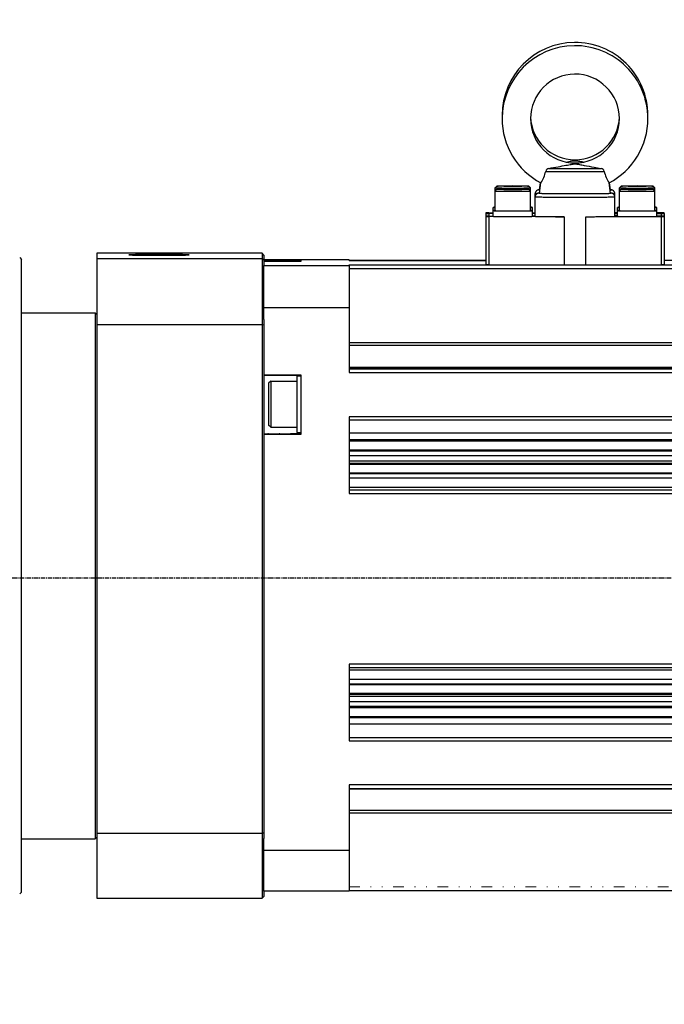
# Model space of a CAD drawing. Header units: inches. Extents: x 0 to 1685, y 0 to 1188.
# Tile 4 of 18: x 328 to 509, y 501 to 778. Entities that reach past the tile are written whole.
import ezdxf

# ---------------------------------------------------------------- set-up
doc = ezdxf.new("R2010")
doc.units = ezdxf.units.IN
doc.linetypes.add('CENTER', pattern=[2, 1.25, -0.25, 0.25, -0.25])
doc.linetypes.add('DASHEDBIDOT', pattern=[12.4, 3, -3, 0.2, -3, 0.2, -3])
doc.layers.add('ATA-CENTER', color=133, linetype='CENTER')
doc.layers.add('Layer0000', color=7, linetype='Continuous', lineweight=25)
doc.styles.get("Standard").update_dxf_attribs({"font": 'simplex.shx'})
doc.dimstyles.new('ata_A0$0', dxfattribs={"dimtxt": 6, "dimasz": 6, "dimexe": 3, "dimexo": 3, "dimgap": 3, "dimtad": 0, "dimtih": 1, "dimtoh": 1, "dimdec": 6, "dimdsep": 46, "dimtxsty": 'Standard', "dimcen": 0, "dimclrd": 252, "dimclre": 252, "dimclrt": 4, "dimadec": 6, "dimazin": 2, "dimtfac": 1, "dimtdec": 6, "dimtofl": 0, "dimtmove": 0, "dimatfit": 3, "dimfxl": 0, "dimtolj": 1, "dimtzin": 0, "dimlwd": 0, "dimlwe": 0, "dimarcsym": 0})
doc.dimstyles.new('ata_A1', dxfattribs={"dimtxt": 4.2, "dimasz": 4.2, "dimexe": 2, "dimexo": 2, "dimgap": 2, "dimtad": 0, "dimtih": 1, "dimtoh": 1, "dimdec": 6, "dimdsep": 46, "dimtxsty": 'Standard', "dimcen": 0, "dimclrd": 252, "dimclre": 252, "dimclrt": 4, "dimadec": 6, "dimazin": 2, "dimtfac": 1, "dimtdec": 6, "dimtofl": 0, "dimtmove": 0, "dimatfit": 3, "dimfxl": 0, "dimtolj": 1, "dimtzin": 0, "dimlwd": 0, "dimlwe": 0, "dimarcsym": 0})

# ---------------------------------------------------------------- blocks, each defined once
blk = doc.blocks.new('*D8677')
at = {"layer": 'Defpoints', "color": 0}
for p in [(815.07, 841.36), (92.07, 715.96), (815.07, 500.96)]:
    blk.add_point(p, dxfattribs=at)
at = {"layer": 'Layer0000', "color": 252, "linetype": 'Continuous', "lineweight": 0}
for p, q in [((92.07, 719.96), (92.07, 845.36)), ((815.07, 504.96), (815.07, 845.36)), ((100.47, 841.36), (462.47, 841.36)), ((806.67, 841.36), (492.06, 841.36))]:
    blk.add_line(p, q, dxfattribs=at)
at = {"layer": 'Layer0000', "color": 252}
for points in [[(100.47, 842.76), (100.47, 839.96), (92.07, 841.36)], [(806.67, 839.96), (806.67, 842.76), (815.07, 841.36)]]:
    blk.add_solid(points, dxfattribs=at)
at = {"layer": 'Layer0000', "color": 4, "lineweight": 25, "insert": (466.47, 845.56), "char_height": 8.4, "attachment_point": 1}
blk.add_mtext('\\A1;723', dxfattribs=at)
blk = doc.blocks.new('*D8679')
at = {"layer": 'Defpoints', "color": 0}
for p in [(659.77, 810.31), (92.07, 715.96), (659.77, 669.96)]:
    blk.add_point(p, dxfattribs=at)
at = {"layer": 'Layer0000', "color": 252, "linetype": 'Continuous', "lineweight": 0}
for p, q in [((92.07, 718.96), (92.07, 813.31)), ((659.77, 672.96), (659.77, 813.31)), ((98.07, 810.31), (360.92, 810.31)), ((653.77, 810.31), (390.92, 810.31))]:
    blk.add_line(p, q, dxfattribs=at)
at = {"layer": 'Layer0000', "color": 252}
for points in [[(98.07, 811.31), (98.07, 809.31), (92.07, 810.31)], [(653.77, 809.31), (653.77, 811.31), (659.77, 810.31)]]:
    blk.add_solid(points, dxfattribs=at)
at = {"layer": 'Layer0000', "color": 4, "lineweight": 25, "insert": (375.92, 810.31), "char_height": 6, "attachment_point": 5}
blk.add_mtext('\\A1;567.7', dxfattribs=at)

msp = doc.modelspace()

# ---------------------------------------------------------------- linework, layer by layer
at = {"layer": 'ATA-CENTER'}
msp.add_line((73.9865691, 620.9585331), (665.0664616, 620.9585331), dxfattribs=at)
at = {"layer": 'Layer0000', "color": 7, "linetype": 'Continuous', "lineweight": 25}
for p, q in [((474.2711489, 730.0513902), (474.551734, 732.0969432)), ((474.2711489, 729.1469033), (474.6673283, 732.035175)), ((494.2711286, 729.1469033), (493.8749017, 732.0355213)), ((494.2711286, 730.0513902), (493.9905437, 732.0969421)), ((461.7711388, 729.747263), (461.7711388, 730.6512095)), ((461.7711388, 724.2470198), (461.7711388, 729.7467226)), ((461.7714163, 730.6517572), (462.2714257, 731.1517126)), ((461.7714163, 729.7472703), (462.2714257, 730.2472257)), ((466.7711388, 731.1811943), (464.2711388, 731.1661884)), ((464.2711388, 731.1661884), (464.2711388, 731.1361766)), ((464.2711388, 731.1361766), (466.7711388, 731.1211707)), ((466.7711388, 730.2767074), (464.2711388, 730.2617015)), ((464.2711388, 730.2617015), (464.2711388, 730.2316896)), ((464.2711388, 730.2316896), (466.7711388, 730.2166837)), ((469.2711388, 731.1661884), (466.7711388, 731.1811943)), ((466.7711388, 731.1211707), (466.7711388, 731.1811943)), ((466.7711388, 731.1211707), (469.2711388, 731.1361766)), ((469.2711388, 730.2617015), (466.7711388, 730.2767074)), ((466.7711388, 730.2166837), (466.7711388, 730.2767074)), ((466.7711388, 730.2166837), (469.2711388, 730.2316896)), ((469.2711388, 731.1361766), (469.2711388, 731.1661884)), ((469.2711388, 730.2316896), (469.2711388, 730.2617015)), ((471.7708613, 730.6517572), (471.2708518, 731.1517126)), ((471.7708613, 729.7472703), (471.2708518, 730.2472257)), ((471.7711388, 729.747263), (471.7711388, 730.6512095)), ((471.7711388, 724.2470198), (471.7711388, 729.7467226)), ((473.0711388, 728.1468091), (473.0711388, 729.051296)), ((495.4711388, 728.1468091), (495.4711388, 729.051296)), ((496.7711388, 729.747263), (496.7711388, 730.6512095)), ((496.7711388, 724.2470198), (496.7711388, 729.7467226)), ((496.7714163, 730.6517572), (497.2714257, 731.1517126)), ((496.7714163, 729.7472703), (497.2714257, 730.2472257)), ((501.7711388, 731.1811943), (499.2711388, 731.1661884)), ((499.2711388, 731.1661884), (499.2711388, 731.1361766)), ((499.2711388, 731.1361766), (501.7711388, 731.1211707)), ((501.7711388, 730.2767074), (499.2711388, 730.2617015)), ((499.2711388, 730.2617015), (499.2711388, 730.2316896)), ((499.2711388, 730.2316896), (501.7711388, 730.2166837)), ((504.2711388, 731.1661884), (501.7711388, 731.1811943)), ((501.7711388, 731.1211707), (501.7711388, 731.1811943)), ((501.7711388, 731.1211707), (504.2711388, 731.1361766)), ((504.2711388, 730.2617015), (501.7711388, 730.2767074)), ((501.7711388, 730.2166837), (501.7711388, 730.2767074)), ((501.7711388, 730.2166837), (504.2711388, 730.2316896)), ((504.2711388, 731.1361766), (504.2711388, 731.1661884)), ((504.2711388, 730.2316896), (504.2711388, 730.2617015)), ((506.7708613, 730.6517572), (506.2708518, 731.1517126)), ((506.7708613, 729.7472703), (506.2708518, 730.2472257)), ((506.7711388, 729.747263), (506.7711388, 730.6512095)), ((506.7711388, 724.2470198), (506.7711388, 729.7467226)), ((473.0711388, 722.6471063), (473.0711388, 728.1468091)), ((495.4711388, 722.6471063), (495.4711388, 728.1468091)), ((459.1491388, 723.6218185), (459.1491388, 723.4813679)), ((459.1491388, 723.4813679), (459.1491388, 722.7173316)), ((460.0076418, 723.6321103), (461.2711388, 723.6339879)), ((460.0076418, 723.4710761), (460.0076418, 722.7276234)), ((461.2711388, 723.4691985), (460.0076418, 723.4710761)), ((461.2711388, 724.2470198), (461.2711388, 725.1515068)), ((461.2711388, 722.6471063), (461.2711388, 724.2470198)), ((472.2711388, 724.2470198), (472.2711388, 725.1515068)), ((472.2711388, 722.6471063), (472.2711388, 724.2470198)), ((472.2711388, 723.650334), (473.0711388, 723.6515228)), ((473.0711388, 723.4516636), (472.2711388, 723.4528524)), ((496.2711388, 723.650334), (495.4711388, 723.6515228)), ((495.4711388, 723.4516636), (496.2711388, 723.4528524)), ((496.2711388, 724.2470198), (496.2711388, 725.1515068)), ((496.2711388, 722.6471063), (496.2711388, 724.2470198)), ((507.2711388, 724.2470198), (507.2711388, 725.1515068)), ((507.2711388, 722.6471063), (507.2711388, 724.2470198)), ((508.5346358, 723.6321103), (507.2711388, 723.6339879)), ((507.2711388, 723.4691985), (508.5346358, 723.4710761)), ((508.5346358, 723.4710761), (508.5346358, 722.7276234)), ((509.3931388, 723.4813679), (509.3931388, 723.6218185)), ((509.3931388, 723.4813679), (509.3931388, 722.7173316)), ((459.1491388, 722.7173316), (459.1491388, 722.576881)), ((459.1491388, 722.576881), (459.1491388, 709.0776106)), ((460.0076418, 722.7276234), (461.2711388, 722.729501)), ((460.0076418, 722.5665892), (460.0076418, 709.0673188)), ((481.2222285, 722.5350641), (460.0076418, 722.5665892)), ((472.2711388, 722.7458471), (473.0711388, 722.7470359)), ((481.2222285, 722.5350641), (481.2222285, 709.0357937)), ((487.320049, 722.5350641), (508.5346358, 722.5665892)), ((487.320049, 709.0357937), (487.320049, 722.5350641)), ((496.2711388, 722.7458471), (495.4711388, 722.7470359)), ((508.5346358, 722.7276234), (507.2711388, 722.729501)), ((508.5346358, 722.5665892), (508.5346358, 709.0673188)), ((509.3931388, 722.576881), (509.3931388, 722.7173316)), ((509.3931388, 722.576881), (509.3931388, 709.0776106)), ((349.7711388, 712.2603949), (349.7711388, 710.7718567)), ((396.2711388, 712.2603949), (349.7711388, 712.2603949)), ((396.7711388, 711.7586044), (396.2711388, 712.2603949)), ((396.2711388, 712.2603949), (396.2711388, 710.7718567)), ((328.0711389, 711.0209896), (328.5711389, 710.5209897)), ((328.5711386, 620.59571), (328.5711388, 710.5209898)), ((349.7711388, 710.7718567), (349.7711388, 692.17055)), ((349.7711388, 710.7718567), (396.2711388, 710.7718567)), ((396.7711388, 710.2737012), (396.2711388, 710.7718567)), ((396.2711388, 710.7718567), (396.2711388, 692.17055)), ((396.7711388, 711.7586044), (396.7711388, 710.2737012)), ((420.7711388, 710.3937716), (396.7711388, 710.3937716)), ((396.7711388, 710.2737012), (396.7711388, 708.8418421)), ((407.2711388, 710.1957073), (396.7711388, 710.1957073)), ((396.7711388, 710.0232987), (407.2711388, 710.0232987)), ((407.2711388, 710.0232987), (407.2711388, 710.1957073)), ((420.7711388, 710.2031247), (420.7711388, 710.3937716)), ((420.7711388, 710.2031247), (459.1491388, 710.2031247)), ((459.1491388, 710.2030706), (420.7711388, 710.2030706)), ((549.2482635, 710.2030706), (509.3931388, 710.2030706)), ((396.7711388, 708.8063871), (396.7711388, 708.8418421)), ((396.7711388, 697.0288021), (396.7711388, 708.8063871)), ((396.7711388, 708.8063871), (420.7711388, 708.8063871)), ((420.7711388, 708.8063871), (420.7711388, 708.9970881)), ((420.7711388, 708.9970881), (610.7711388, 708.9970881)), ((420.7711388, 708.8063871), (420.7711388, 697.0288021)), ((420.7711388, 707.9867457), (610.7711388, 707.9867457)), ((460.0076418, 709.0673188), (481.2222285, 709.0357937)), ((487.320049, 709.0357937), (508.5346358, 709.0673188)), ((328.5711388, 695.5209898), (349.2711217, 695.5209898)), ((349.2711217, 695.5209898), (349.2711216, 620.7516561)), ((349.2711217, 695.5209898), (349.7711388, 695.0209898)), ((396.7711388, 693.5913691), (396.7711388, 697.0288021)), ((396.7711388, 697.0288021), (420.7711388, 697.0288021)), ((420.7711388, 697.0288021), (420.7711388, 678.6868173)), ((396.7711388, 693.5913691), (396.7711388, 692.0009366)), ((349.7711388, 692.17055), (396.2711388, 692.17055)), ((349.7711388, 692.17055), (349.7711388, 549.0000773)), ((396.7711388, 692.0009366), (396.2711388, 692.17055)), ((396.2711388, 692.17055), (396.2711388, 549.0000773)), ((396.7711388, 692.0009366), (396.7711388, 549.1800871)), ((420.7711388, 687.1278005), (610.7711388, 687.1278005)), ((420.7711388, 686.3837807), (610.7711388, 686.3837807)), ((420.7711388, 680.2498192), (610.7711388, 680.2498192)), ((420.7711388, 679.9140294), (610.7711388, 679.9140294)), ((420.7711388, 679.6971597), (610.7711388, 679.6971597)), ((420.7711388, 678.6868173), (610.7711388, 678.6868173)), ((407.2711388, 677.978598), (396.7711388, 677.978598)), ((396.7711388, 677.9389372), (407.2711388, 677.9389372)), ((398.6961387, 676.2912677), (398.0711247, 675.6662537)), ((398.6961388, 676.2912678), (406.0711388, 676.2912678)), ((398.6961388, 676.2909165), (398.6961388, 663.2912678)), ((406.0711388, 677.7912678), (407.2711388, 677.7912678)), ((406.0711388, 677.7908354), (406.0711388, 661.7912678)), ((407.2711388, 661.3960094), (407.2711388, 677.978598)), ((398.0711388, 675.6659502), (398.0711388, 663.9162678)), ((420.7711388, 666.264839), (420.7711388, 644.6886548)), ((610.7711388, 666.264839), (420.7711388, 666.264839)), ((420.7711388, 665.4040586), (610.7711388, 665.4040586)), ((398.6961387, 663.2912678), (398.0711388, 663.9162678)), ((398.6961388, 663.2912678), (406.0711388, 663.2912678)), ((396.7711388, 661.4398289), (407.2711388, 661.4398289)), ((396.7711388, 661.3960094), (407.2711388, 661.3960094)), ((406.0711388, 661.7912678), (407.2711388, 661.7912678)), ((420.7711388, 661.7029933), (610.7711388, 661.7029933)), ((420.7711388, 659.8343703), (610.7711388, 659.8343703)), ((420.7711388, 659.4525495), (610.7711388, 659.4525495)), ((420.7711388, 656.9493627), (610.7711388, 656.9493627)), ((420.7711388, 656.7139183), (610.7711388, 656.7139183)), ((420.7711388, 655.3332277), (610.7711388, 655.3332277)), ((420.7711388, 653.8731223), (610.7711388, 653.8731223)), ((420.7711388, 653.2411154), (610.7711388, 653.2411154)), ((420.7711388, 652.9529007), (610.7711388, 652.9529007)), ((420.7711388, 650.449714), (610.7711388, 650.449714)), ((420.7711388, 650.3372067), (610.7711388, 650.3372067)), ((420.7711388, 649.0279239), (610.7711388, 649.0279239)), ((420.7711388, 646.4340613), (610.7711388, 646.4340613)), ((420.7711388, 645.7153071), (610.7711388, 645.7153071)), ((420.7711388, 645.6989972), (610.7711388, 645.6989972)), ((420.7711388, 644.6886548), (610.7711388, 644.6886548)), ((328.5711388, 532.5209898), (328.5711386, 620.59571)), ((349.2711216, 620.7516561), (349.2711217, 547.5209898)), ((420.7711388, 596.691249), (420.7711388, 575.1150648)), ((610.7711388, 596.691249), (420.7711388, 596.691249)), ((420.7711388, 595.7016454), (610.7711388, 595.7016454)), ((420.7711388, 595.019147), (610.7711388, 595.019147)), ((420.7711388, 592.4425523), (610.7711388, 592.4425523)), ((420.7711388, 591.1148425), (610.7711388, 591.1148425)), ((420.7711388, 590.9562515), (610.7711388, 590.9562515)), ((420.7711388, 588.4530647), (610.7711388, 588.4530647)), ((420.7711388, 588.2486), (610.7711388, 588.2486)), ((420.7711388, 587.6345984), (610.7711388, 587.6345984)), ((420.7711388, 586.1870404), (610.7711388, 586.1870404)), ((420.7711388, 584.7884867), (610.7711388, 584.7884867)), ((420.7711388, 584.4566028), (610.7711388, 584.4566028)), ((420.7711388, 581.953416), (610.7711388, 581.953416)), ((420.7711388, 581.6825454), (610.7711388, 581.6825454)), ((420.7711388, 579.8230494), (610.7711388, 579.8230494)), ((420.7711388, 575.9862416), (610.7711388, 575.9862416)), ((420.7711388, 575.1150648), (610.7711388, 575.1150648)), ((420.7711388, 562.6930865), (420.7711388, 544.3511017)), ((610.7711388, 562.6930865), (420.7711388, 562.6930865)), ((420.7711388, 561.7034829), (610.7711388, 561.7034829)), ((420.7711388, 561.6000169), (610.7711388, 561.6000169)), ((420.7711388, 555.5922921), (610.7711388, 555.5922921)), ((420.7711388, 554.8550946), (610.7711388, 554.8550946)), ((396.2711388, 549.0000773), (349.7711388, 549.0000773)), ((349.7711388, 549.0000773), (349.7711388, 530.7815846)), ((396.7711388, 549.1800871), (396.2711388, 549.0000773)), ((396.2711388, 549.0000773), (396.2711388, 530.7815846)), ((396.7711388, 549.1800871), (396.7711388, 547.6163017)), ((328.5711388, 547.5209898), (349.2711217, 547.5209898)), ((349.2711217, 547.5209898), (349.7711388, 548.0209898)), ((396.7711388, 544.3511017), (396.7711388, 547.6163017)), ((396.7711388, 544.3511017), (420.7711388, 544.3511017)), ((396.7711388, 532.8158989), (396.7711388, 544.3511017)), ((420.7711388, 544.3511017), (420.7711388, 532.8158989)), ((328.0711389, 532.0209899), (328.5711389, 532.5209899)), ((396.7711388, 532.8158989), (396.7711388, 531.2833751)), ((420.7711388, 532.8158989), (396.7711388, 532.8158989)), ((420.7711388, 533.0065458), (610.7711388, 533.0065458)), ((349.7711388, 530.7815846), (396.2711388, 530.7815846)), ((396.7711388, 531.2833751), (396.2711388, 530.7815846))]:
    msp.add_line(p, q, dxfattribs=at)
at = {"layer": 'Layer0000', "color": 251, "linetype": 'DASHEDBIDOT', "lineweight": 18}
for p, q in [((407.2711388, 661.5417136), (396.7711388, 661.5417136)), ((420.7711388, 533.9961494), (610.7711388, 533.9961494))]:
    msp.add_line(p, q, dxfattribs=at)
at = {"layer": 'Layer0000', "color": 7, "linetype": 'Continuous', "lineweight": 25}
for centre, radius, start, end in [((484.270688, 751.0496622), 20.4995493, 90.486407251, 179.998756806), ((484.2705739, 751.0495593), 20.4994351, 90.486085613, 179.998469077), ((484.270688, 750.1451753), 20.4995493, 90.486407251, 179.998756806), ((484.2705739, 750.1450723), 20.4994351, 90.486085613, 179.998469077), ((484.2716818, 751.0495468), 20.499457, 0.00156575, 90.489181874), ((484.2716818, 750.1450599), 20.499457, 0.00156575, 90.489181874), ((484.2715717, 751.0496519), 20.4995671, 0.0012719, 90.48886638), ((484.2715717, 750.145165), 20.4995671, 0.0012719, 90.48886638), ((484.2706893, 750.145174), 12.4995505, 90.48561675, 179.997955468), ((484.2715704, 750.1451637), 12.4995684, 0.00209201, 90.489654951), ((484.2694466, 751.0501082), 20.4983078, 180.000003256, 181.264389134), ((484.2381223, 751.0506318), 20.5330165, 358.73660212, 359.998535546), ((484.2701334, 750.1458049), 20.4989946, 180.000516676, 242.066922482), ((484.2711388, 750.1463792), 12.5, 180.003479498, 359.996520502), ((484.2711392, 751.0509045), 12.5000281, 182.076983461, 357.922681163), ((484.272146, 750.1458042), 20.4989927, 297.933280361, 359.9994855), ((466.8693397, 737.2046516), 9.356059, 326.45873689, 348.169437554), ((477.0988333, 735.0524093), 1.0974295, 99.187120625, 167.684270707), ((491.4434492, 735.0524146), 1.0974235, 12.315517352, 80.813091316), ((501.6706037, 737.2037569), 9.3535911, 191.828129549, 213.544609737), ((473.5185243, 731.880742), 2.8645974, 261.014909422, 271.153132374), ((474.3563443, 731.5567621), 1.5322967, 259.273010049, 271.317584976), ((474.2523294, 729.2930935), 0.7794936, 88.405812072, 103.439317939), ((474.2523294, 728.3886066), 0.7794936, 88.405812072, 103.439317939), ((474.3805491, 730.4083141), 0.3734583, 252.964437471, 271.906926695), ((494.1617285, 730.4083141), 0.3734583, 268.093073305, 287.035562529), ((495.0237533, 731.880742), 2.8645974, 268.846867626, 278.985090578), ((459.8122876, 704.1161326), 19.5169555, 89.4264907, 91.94717591), ((459.8122876, 742.9870539), 19.5169555, 268.05282409, 270.5735093), ((461.7100476, 721.1982674), 3.9775297, 89.119955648, 96.33532448), ((461.7100476, 729.1047462), 3.9775297, 263.66467552, 270.880044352), ((461.7100476, 720.2937804), 3.9775297, 89.119955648, 96.33532448), ((471.8322299, 721.1982674), 3.9775297, 83.66467552, 90.880044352), ((471.8322299, 729.1047462), 3.9775297, 269.119955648, 276.33532448), ((471.8322299, 720.2937804), 3.9775297, 83.66467552, 90.880044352), ((496.7100476, 721.1982674), 3.9775297, 89.119955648, 96.33532448), ((496.7100476, 729.1047462), 3.9775297, 263.66467552, 270.880044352), ((496.7100476, 720.2937804), 3.9775297, 89.119955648, 96.33532448), ((506.8322299, 721.1982674), 3.9775297, 83.66467552, 90.880044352), ((506.8322299, 729.1047462), 3.9775297, 269.119955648, 276.33532448), ((506.8322299, 720.2937804), 3.9775297, 83.66467552, 90.880044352), ((508.7299899, 704.1161326), 19.5169555, 88.05282409, 90.5735093), ((508.7299899, 742.9870539), 19.5169555, 269.4264907, 271.94717591), ((459.8122876, 703.2116456), 19.5169555, 89.4264907, 91.94717591), ((459.8122876, 742.082567), 19.5169555, 268.05282409, 270.5735093), ((508.7299899, 703.2116456), 19.5169555, 88.05282409, 90.5735093), ((508.7299899, 742.082567), 19.5169555, 269.4264907, 271.94717591), ((459.8122876, 728.5832965), 19.5169555, 268.05282409, 270.5735093), ((508.7299899, 728.5832965), 19.5169555, 269.4264907, 271.94717591)]:
    msp.add_arc(centre, radius, start, end, dxfattribs=at)
for points, degree, knots in [([(476.9236185, 736.1357612), (477.8142907, 736.2834698), (478.6981912, 736.4369057), (481.1664862, 736.8811907), (482.4662823, 737.1369249), (483.4075361, 737.3009964), (483.8259612, 737.3682969), (484.1176598, 737.3922211), (484.3797978, 737.3900624), (484.4608509, 737.3858306), (484.8106391, 737.3569278), (485.1241274, 737.304913), (485.9776234, 737.1506823), (486.4158438, 737.0673415), (487.7657525, 736.8135843), (489.3133173, 736.5273293), (490.9469523, 736.2471567), (491.6186591, 736.1357612)], 3, [0, 0, 0, 0, 0.2711207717, 0.2711207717, 0.7851986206, 0.7851986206, 0.9301925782, 1.1072131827, 1.1072131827, 1.1907927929, 1.1907927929, 1.4704924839, 1.4704924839, 1.7212050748, 1.7212050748, 2.2188795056, 2.5613123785, 2.5613123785, 2.5613123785, 2.5613123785]), ([(481.7549675, 737.9023572), (482.351651, 738.0145193), (482.843072, 738.1070907), (483.4075361, 738.2054833), (483.8259612, 738.2727838), (484.1176598, 738.2967081), (484.3797978, 738.2945493), (484.4608509, 738.2903175), (484.8106391, 738.2614147), (485.1241274, 738.2093999), (485.9532965, 738.0595653), (486.3631202, 737.9818415), (486.7864173, 737.9021771)], 3, [0.5349512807, 0.5349512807, 0.5349512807, 0.5349512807, 0.7851986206, 0.7851986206, 0.9301925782, 1.1072131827, 1.1072131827, 1.1907927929, 1.1907927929, 1.4704924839, 1.4704924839, 1.7060869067, 1.7060869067, 1.7060869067, 1.7060869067]), ([(474.2741863, 730.0735334), (474.202217, 730.0701469), (474.0619448, 730.0612137), (473.9351547, 730.0484925), (473.8008614, 730.0175728), (473.6790781, 729.9751253), (473.5214359, 729.8941319), (473.2555753, 729.6757245), (473.0716446, 729.264417), (473.0711388, 729.051296)], 2, [0.80525926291, 0.80525926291, 0.80525926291, 0.84048325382, 0.89158549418, 0.91443122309, 0.92480608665, 0.93449906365, 0.94766958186, 0.97523473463, 1, 1, 1]), ([(474.2741863, 729.1690464), (474.202217, 729.16566), (474.0619448, 729.1567268), (473.9351547, 729.1440056), (473.8008614, 729.1130859), (473.6790781, 729.0706384), (473.5214359, 728.9896449), (473.2555753, 728.7712376), (473.0716446, 728.3599301), (473.0711388, 728.1468091)], 2, [0.80525926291, 0.80525926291, 0.80525926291, 0.84048325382, 0.89158549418, 0.91443122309, 0.92480608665, 0.93449906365, 0.94766958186, 0.97523473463, 1, 1, 1]), ([(495.4711388, 729.051296), (495.4706329, 729.264417), (495.2867022, 729.6757245), (495.0208417, 729.8941319), (494.8631994, 729.9751253), (494.7414161, 730.0175728), (494.6071228, 730.0484925), (494.4803327, 730.0612137), (494.3400606, 730.0701469), (494.2680913, 730.0735334)], 2, [0, 0, 0, 0.02476526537, 0.05233041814, 0.06550093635, 0.07519391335, 0.08556877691, 0.10841450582, 0.15951674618, 0.19474073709, 0.19474073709, 0.19474073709]), ([(495.4711388, 728.1468091), (495.4706329, 728.3599301), (495.2867022, 728.7712376), (495.0208417, 728.9896449), (494.8631994, 729.0706384), (494.7414161, 729.1130859), (494.6071228, 729.1440056), (494.4803327, 729.1567268), (494.3400606, 729.16566), (494.2680913, 729.1690464)], 2, [0, 0, 0, 0.02476526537, 0.05233041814, 0.06550093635, 0.07519391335, 0.08556877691, 0.10841450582, 0.15951674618, 0.19474073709, 0.19474073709, 0.19474073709])]:
    msp.add_open_spline(points, degree=degree, knots=knots, dxfattribs=at)
for points, weights, knots in [([(476.0266589, 735.2864895), (478.522592, 735.2326525), (484.2711388, 735.2326525), (490.0196855, 735.2326525), (492.5156187, 735.2864895)], [1, 0.846813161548, 1, 0.846813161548, 1], [0, 0, 0, 0.5, 0.5, 1, 1, 1]), ([(476.9236185, 736.1357612), (479.2801296, 736.0900205), (484.2711388, 736.0900205), (489.2621479, 736.0900205), (491.6186591, 736.1357612)], [1, 0.857948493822, 1, 0.857948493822, 1], [0, 0, 0, 0.5, 0.5, 1, 1, 1]), ([(461.7711388, 730.6512095), (461.7711388, 730.5992275), (466.7711388, 730.5992275), (471.7711388, 730.5992275), (471.7711388, 730.6512095)], [1, 0.707106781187, 1, 0.707106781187, 1], [0, 0, 0, 0.5, 0.5, 1, 1, 1]), ([(461.7711388, 729.7467226), (461.7711388, 729.6947406), (466.7711388, 729.6947406), (471.7711388, 729.6947406), (471.7711388, 729.7467226)], [1, 0.707106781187, 1, 0.707106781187, 1], [0, 0, 0, 0.5, 0.5, 1, 1, 1]), ([(462.271382, 731.1516689), (462.3176844, 731.1979663), (466.7711388, 731.1979663), (471.2245931, 731.1979663), (471.2708955, 731.1516689)], [0.995734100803, 0.709255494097, 1, 0.709255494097, 0.995734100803], [0.00366808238, 0.00366808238, 0.00366808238, 0.5, 0.5, 0.99633191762, 0.99633191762, 0.99633191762]), ([(462.271382, 730.247182), (462.3176844, 730.2934794), (466.7711388, 730.2934794), (471.2245931, 730.2934794), (471.2708955, 730.247182)], [0.995734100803, 0.709255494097, 1, 0.709255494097, 0.995734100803], [0.00366808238, 0.00366808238, 0.00366808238, 0.5, 0.5, 0.99633191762, 0.99633191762, 0.99633191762]), ([(471.2711388, 731.1511825), (471.2711388, 731.1043987), (466.7711388, 731.1043987), (462.2711388, 731.1043987), (462.2711388, 731.1511825)], [1, 0.707106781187, 1, 0.707106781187, 1], [0, 0, 0, 0.5, 0.5, 1, 1, 1]), ([(471.2711388, 730.2466956), (471.2711388, 730.1999118), (466.7711388, 730.1999118), (462.2711388, 730.1999118), (462.2711388, 730.2466956)], [1, 0.707106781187, 1, 0.707106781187, 1], [0, 0, 0, 0.5, 0.5, 1, 1, 1]), ([(474.0711388, 729.146755), (474.0711388, 729.0758991), (480.3677678, 729.0487838), (486.6643967, 729.0216684), (491.4836279, 729.0717711), (495.3547065, 729.1120164), (494.2682623, 729.1677998)], [1, 0.831469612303, 1, 0.831469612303, 1, 0.859984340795, 0.952619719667], [0, 0, 0, 0.25, 0.25, 0.5, 0.5, 0.70770090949, 0.70770090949, 0.70770090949]), ([(474.2711388, 729.146755), (474.2711388, 729.042791), (484.2711388, 729.042791), (494.2711388, 729.042791), (494.2711388, 729.146755)], [1, 0.707106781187, 1, 0.707106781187, 1], [0, 0, 0, 0.5, 0.5, 1, 1, 1]), ([(496.7711388, 730.6512095), (496.7711388, 730.5992275), (501.7711388, 730.5992275), (506.7711388, 730.5992275), (506.7711388, 730.6512095)], [1, 0.707106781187, 1, 0.707106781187, 1], [0, 0, 0, 0.5, 0.5, 1, 1, 1]), ([(496.7711388, 729.7467226), (496.7711388, 729.6947406), (501.7711388, 729.6947406), (506.7711388, 729.6947406), (506.7711388, 729.7467226)], [1, 0.707106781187, 1, 0.707106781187, 1], [0, 0, 0, 0.5, 0.5, 1, 1, 1]), ([(497.271382, 731.1516689), (497.3176844, 731.1979663), (501.7711388, 731.1979663), (506.2245931, 731.1979663), (506.2708955, 731.1516689)], [0.995734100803, 0.709255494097, 1, 0.709255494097, 0.995734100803], [0.00366808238, 0.00366808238, 0.00366808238, 0.5, 0.5, 0.99633191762, 0.99633191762, 0.99633191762]), ([(497.271382, 730.247182), (497.3176844, 730.2934794), (501.7711388, 730.2934794), (506.2245931, 730.2934794), (506.2708955, 730.247182)], [0.995734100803, 0.709255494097, 1, 0.709255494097, 0.995734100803], [0.00366808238, 0.00366808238, 0.00366808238, 0.5, 0.5, 0.99633191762, 0.99633191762, 0.99633191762]), ([(506.2711388, 731.1511825), (506.2711388, 731.1043987), (501.7711388, 731.1043987), (497.2711388, 731.1043987), (497.2711388, 731.1511825)], [1, 0.707106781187, 1, 0.707106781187, 1], [0, 0, 0, 0.5, 0.5, 1, 1, 1]), ([(506.2711388, 730.2466956), (506.2711388, 730.1999118), (501.7711388, 730.1999118), (497.2711388, 730.1999118), (497.2711388, 730.2466956)], [1, 0.707106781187, 1, 0.707106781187, 1], [0, 0, 0, 0.5, 0.5, 1, 1, 1]), ([(473.0711388, 728.1468091), (473.0711388, 728.0303694), (484.2711388, 728.0303694), (495.4711388, 728.0303694), (495.4711388, 728.1468091)], [1, 0.707106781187, 1, 0.707106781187, 1], [0, 0, 0, 0.5, 0.5, 1, 1, 1]), ([(461.2711388, 724.2470198), (461.2711388, 724.1898396), (466.7711388, 724.1898396), (472.2711388, 724.1898396), (472.2711388, 724.2470198)], [1, 0.707106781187, 1, 0.707106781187, 1], [0, 0, 0, 0.5, 0.5, 1, 1, 1]), ([(461.7711388, 724.2470198), (461.7711388, 724.1950378), (466.7711388, 724.1950378), (471.7711388, 724.1950378), (471.7711388, 724.2470198)], [1, 0.707106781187, 1, 0.707106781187, 1], [0, 0, 0, 0.5, 0.5, 1, 1, 1]), ([(496.2711388, 724.2470198), (496.2711388, 724.1898396), (501.7711388, 724.1898396), (507.2711388, 724.1898396), (507.2711388, 724.2470198)], [1, 0.707106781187, 1, 0.707106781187, 1], [0, 0, 0, 0.5, 0.5, 1, 1, 1]), ([(496.7711388, 724.2470198), (496.7711388, 724.1950378), (501.7711388, 724.1950378), (506.7711388, 724.1950378), (506.7711388, 724.2470198)], [1, 0.707106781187, 1, 0.707106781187, 1], [0, 0, 0, 0.5, 0.5, 1, 1, 1]), ([(461.2711388, 722.6471063), (461.2711388, 722.5899261), (466.7711388, 722.5899261), (472.2711388, 722.5899261), (472.2711388, 722.6471063)], [1, 0.707106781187, 1, 0.707106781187, 1], [0, 0, 0, 0.5, 0.5, 1, 1, 1]), ([(496.2711388, 722.6471063), (496.2711388, 722.5899261), (501.7711388, 722.5899261), (507.2711388, 722.5899261), (507.2711388, 722.6471063)], [1, 0.707106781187, 1, 0.707106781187, 1], [0, 0, 0, 0.5, 0.5, 1, 1, 1]), ([(358.7715982, 711.8011081), (358.8590583, 711.7136574), (367.2711388, 711.7136574), (375.6832192, 711.7136574), (375.7706793, 711.8011081)], [0.995734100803, 0.709255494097, 1, 0.709255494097, 0.995734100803], [0.25183404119, 0.25183404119, 0.25183404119, 0.5, 0.5, 0.74816595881, 0.74816595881, 0.74816595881]), ([(367.2711388, 711.8903963), (358.7711388, 711.8903963), (358.7711388, 711.8020268), (358.7711388, 711.8015674), (358.7715982, 711.8011081)], [1, 0.707106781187, 1, 0.99785128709, 0.995734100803], [0, 0, 0, 0.25, 0.25, 0.25183404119, 0.25183404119, 0.25183404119]), ([(375.7706793, 711.8011081), (375.7711388, 711.8015674), (375.7711388, 711.8020268), (375.7711388, 711.8903963), (367.2711388, 711.8903963)], [0.995734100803, 0.99785128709, 1, 0.707106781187, 1], [0.74816595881, 0.74816595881, 0.74816595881, 0.75, 0.75, 1, 1, 1])]:
    msp.add_rational_spline(points, weights, degree=2, knots=knots, dxfattribs=at)
for points, weights in [([(494.1506993, 730.0248705), (494.7327346, 730.0484384), (494.2682623, 730.0722867)], [0.916427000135, 0.910681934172, 0.952619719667]), ([(473.0711388, 722.6471063), (473.0711388, 722.5590383), (481.2222285, 722.5350641)], [1, 0.797566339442, 1]), ([(487.320049, 722.5350641), (495.4711388, 722.5590383), (495.4711388, 722.6471063)], [1, 0.797566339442, 1]), ([(481.2222285, 709.0357937), (484.2711388, 709.0268261), (487.320049, 709.0357937)], [1, 0.962233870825, 1])]:
    msp.add_rational_spline(points, weights, degree=2, dxfattribs=at)

# ---------------------------------------------------------------- dimensions: what is measured, and where the dimension line sits
dim = msp.add_linear_dim(base=(815.0711389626, 841.3578870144), p1=(92.0711389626, 715.9585330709), p2=(815.0711389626, 500.9585330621), angle=180, dimstyle='ata_A1', override={"dimscale": 2, "dimtol": 0, "dimlim": 0, "dimtp": 0, "dimtm": 0, "dimtfac": 0.5, "dimtdec": 6, "dimtolj": 1, "dimtzin": 0}, dxfattribs=at)
dim.commit()
dim.dimension.update_dxf_attribs({"geometry": '*D8677', "text_midpoint": (477.2674798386, 841.3578870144), "dimtype": 160})
dim = msp.add_linear_dim(base=(659.7711387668, 810.3083454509), p1=(92.0711389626, 715.9585330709), p2=(659.7711387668, 669.9585335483), dimstyle='ata_A0$0', dxfattribs=at)
dim.commit()
dim.dimension.update_dxf_attribs({"geometry": '*D8679', "text_midpoint": (375.9211388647, 810.3083454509)})

doc.saveas('drawing.dxf')
